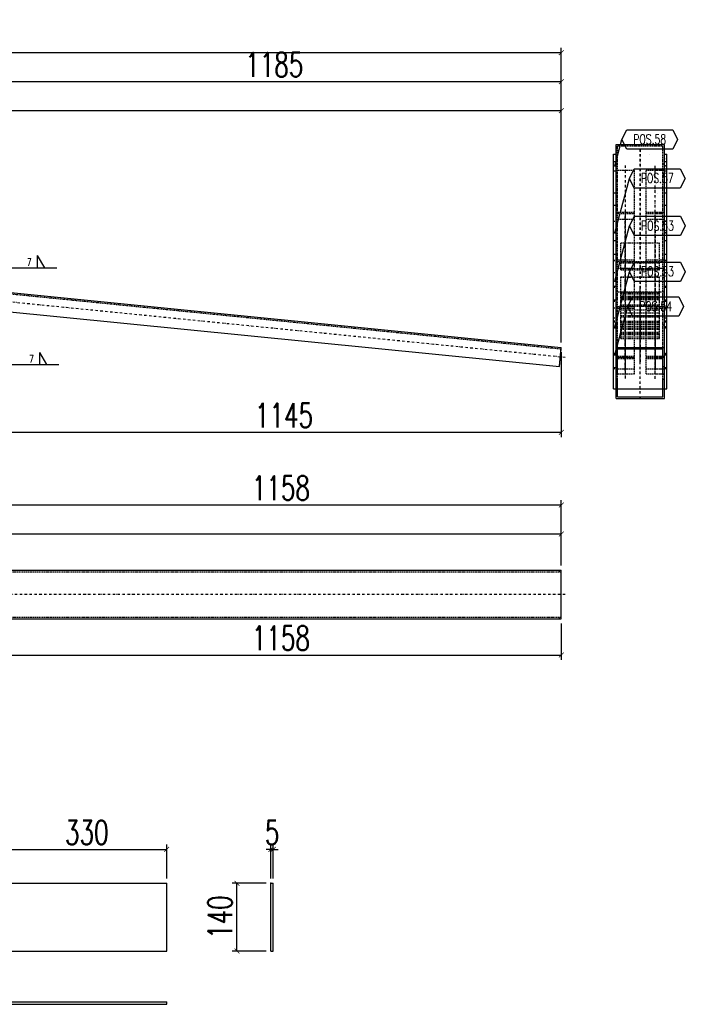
# Model space of a CAD drawing. Header units: feet. Extents: x -13577 to 173285, y -65833 to 34873.
# Tile 110 of 127: x 102038 to 103412, y -56100 to -54066. Entities that reach past the tile are written whole.
import ezdxf
from ezdxf.enums import TextEntityAlignment as Align

# ---------------------------------------------------------------- set-up
doc = ezdxf.new("R2010")
doc.units = ezdxf.units.FT
doc.header["$LTSCALE"] = 10
doc.header["$MEASUREMENT"] = 0
doc.linetypes.add('DASHDOT', pattern=[1, 0.5, -0.25, 0, -0.25])
doc.linetypes.add('HIDDEN', pattern=[0.375, 0.25, -0.125])
doc.layers.get('0').update_dxf_attribs({"linetype": 'CONTINUOUS'})
doc.layers.get('Defpoints').update_dxf_attribs({"linetype": 'CONTINUOUS'})
for name, color, linetype in [('A', 2, 'DASHDOT'), ('FORIR', 4, 'CONTINUOUS'), ('G', 3, 'CONTINUOUS'), ('POS_BOX', 6, 'CONTINUOUS'), ('POS_DES', 2, 'CONTINUOUS'), ('POS_MAT', 2, 'CONTINUOUS'), ('POS_NOT', 2, 'CONTINUOUS'), ('TR', 6, 'HIDDEN'), ('TXT1', 7, 'CONTINUOUS')]:
    doc.layers.add(name, color=color, linetype=linetype)
doc.styles.add('1', font='romans.shx', dxfattribs={"width": 0.7, "height": 50})
doc.styles.add('POS', font='ROMANS', dxfattribs={"width": 0.7})
doc.dimstyles.get("Standard").update_dxf_attribs({"dimtxt": 50, "dimasz": 1, "dimexe": 1, "dimexo": 1, "dimgap": 1, "dimtad": 1, "dimdec": 0, "dimdsep": 46, "dimtxsty": '1', "dimblk": 'ARCHTICK', "dimcen": 3, "dimclrd": 1, "dimclre": 1, "dimclrt": 3, "dimadec": 0, "dimazin": 0, "dimtfac": 1, "dimtdec": 0, "dimtix": 1, "dimtmove": 0, "dimatfit": 3, "dimfxl": 0, "dimtolj": 1, "dimarcsym": 0})

# ---------------------------------------------------------------- blocks, each defined once
blk = doc.blocks.new('LINE_UNI_S_D')
blk.add_line((0, 0), (11, 0))
blk = doc.blocks.new('W01_UP_SIMPLE')
for q in [(8.46, 0), (6.96, 0)]:
    blk.add_line((6.96, 2.5), q)
at = {"style": '1', "width": 0.7}
blk.add_attdef('VAL2', text='', height=1.5, dxfattribs=at).set_placement((7, 3), align=Align.CENTER)
blk.add_attdef('VAL3', (9.47, 3), '', height=1.5, dxfattribs=at)
blk.add_attdef('VAL1', text='', height=1.5, dxfattribs=at).set_placement((5.78, 0.41), align=Align.RIGHT)
blk = doc.blocks.new('_ArchTick')
at = {"color": 0, "linetype": 'ByBlock', "const_width": 0.15}
blk.add_lwpolyline([(-0.5, -0.5), (0.5, 0.5)], dxfattribs=at)
blk = doc.blocks.new('*D464')
at = {"layer": 'Defpoints', "color": 0}
for p in [(103156, -54742.8), (102010.7, -54848.3), (103156, -54918.3)]:
    blk.add_point(p, dxfattribs=at)
at = {"layer": 'TXT1', "color": 1, "lineweight": -2, "transparency": 16777216}
for p, q in [((103156, -54752.8), (103156, -54928.3)), ((102010.7, -54858.3), (102010.7, -54928.3)), ((102010.7, -54918.3), (103156, -54918.3))]:
    blk.add_line(p, q, dxfattribs=at)
at = {"layer": 'TXT1', "color": 1, "lineweight": -2, "transparency": 16777216, "xscale": 10, "yscale": 10, "zscale": 10, "rotation": 180}
blk.add_blockref('_ArchTick', (102010.7, -54918.3), dxfattribs=at)
at = {"layer": 'TXT1', "color": 1, "lineweight": -2, "transparency": 16777216, "xscale": 10, "yscale": 10, "zscale": 10}
blk.add_blockref('_ArchTick', (103156, -54918.3), dxfattribs=at)
at = {"layer": 'TXT1', "color": 3, "transparency": 16777216, "insert": (102583.4, -54883.3), "char_height": 50, "attachment_point": 5, "style": '1'}
blk.add_mtext('\\A1;1145', dxfattribs=at)
blk = doc.blocks.new('*D467')
at = {"layer": 'Defpoints', "color": 0}
for p in [(103156, -54253.7), (103156, -54742.8), (98960.6, -54808.3)]:
    blk.add_point(p, dxfattribs=at)
at = {"layer": 'TXT1', "color": 1, "lineweight": -2, "transparency": 16777216}
for p, q in [((98960.6, -54798.3), (98960.6, -54243.7)), ((103156, -54732.8), (103156, -54243.7)), ((98960.6, -54253.7), (103156, -54253.7))]:
    blk.add_line(p, q, dxfattribs=at)
at = {"layer": 'TXT1', "color": 1, "lineweight": -2, "transparency": 16777216, "xscale": 10, "yscale": 10, "zscale": 10, "rotation": 180}
blk.add_blockref('_ArchTick', (98960.6, -54253.7), dxfattribs=at)
at = {"layer": 'TXT1', "color": 1, "lineweight": -2, "transparency": 16777216, "xscale": 10, "yscale": 10, "zscale": 10}
blk.add_blockref('_ArchTick', (103156, -54253.7), dxfattribs=at)
at = {"layer": 'TXT1', "color": 3, "transparency": 16777216, "insert": (101058.3, -54218.7), "char_height": 50, "attachment_point": 5, "style": '1'}
blk.add_mtext('\\A1;4195', dxfattribs=at)
blk = doc.blocks.new('*D515')
at = {"layer": 'Defpoints', "color": 0}
for p in [(103156, -54193.7), (101970.7, -54628.3), (103156, -54742.8)]:
    blk.add_point(p, dxfattribs=at)
at = {"layer": 'TXT1', "color": 1, "lineweight": -2, "transparency": 16777216}
for p, q in [((101970.7, -54618.3), (101970.7, -54183.7)), ((103156, -54732.8), (103156, -54183.7)), ((101970.7, -54193.7), (103156, -54193.7))]:
    blk.add_line(p, q, dxfattribs=at)
at = {"layer": 'TXT1', "color": 1, "lineweight": -2, "transparency": 16777216, "xscale": 10, "yscale": 10, "zscale": 10, "rotation": 180}
blk.add_blockref('_ArchTick', (101970.7, -54193.7), dxfattribs=at)
at = {"layer": 'TXT1', "color": 1, "lineweight": -2, "transparency": 16777216, "xscale": 10, "yscale": 10, "zscale": 10}
blk.add_blockref('_ArchTick', (103156, -54193.7), dxfattribs=at)
at = {"layer": 'TXT1', "color": 3, "transparency": 16777216, "insert": (102563.4, -54158.7), "char_height": 50, "attachment_point": 5, "style": '1'}
blk.add_mtext('\\A1;1185', dxfattribs=at)
blk = doc.blocks.new('*D516')
at = {"layer": 'Defpoints', "color": 0}
for p in [(103156, -54133.7), (94765.2, -54742.8), (103156, -54742.8)]:
    blk.add_point(p, dxfattribs=at)
at = {"layer": 'TXT1', "color": 1, "lineweight": -2, "transparency": 16777216}
for p, q in [((94765.2, -54732.8), (94765.2, -54123.7)), ((103156, -54732.8), (103156, -54123.7)), ((94765.2, -54133.7), (103156, -54133.7))]:
    blk.add_line(p, q, dxfattribs=at)
at = {"layer": 'TXT1', "color": 1, "lineweight": -2, "transparency": 16777216, "xscale": 10, "yscale": 10, "zscale": 10, "rotation": 180}
blk.add_blockref('_ArchTick', (94765.2, -54133.7), dxfattribs=at)
at = {"layer": 'TXT1', "color": 1, "lineweight": -2, "transparency": 16777216, "xscale": 10, "yscale": 10, "zscale": 10}
blk.add_blockref('_ArchTick', (103156, -54133.7), dxfattribs=at)
at = {"layer": 'TXT1', "color": 3, "transparency": 16777216, "insert": (98960.6, -54098.7), "char_height": 50, "attachment_point": 5, "style": '1'}
blk.add_mtext('\\A1;8391', dxfattribs=at)
blk = doc.blocks.new('P8_LAM')
blk.add_line((5.75, -3.08), (5.75, -3.08))
at = {"layer": 'POS_BOX'}
blk.add_lwpolyline([(11.5, 0), (10.5, -2), (1, -2), (0, 0), (1, 2), (10.5, 2)], close=True, dxfattribs=at)
at = {"style": 'POS', "width": 0.7}
blk.add_attdef('POS_PEZ', text='', height=2, dxfattribs=at).set_placement((5.75, -0.95), align=Align.CENTER)
at = {"style": 'POS', "width": 0.7, "flags": 1}
for tag, p in [('QTA_PEZ', (1, -3.69)), ('MAR_PEZ', (1, -3.15)), ('PUN_LIS', (1, -4.3)), ('SUN_LIS', (1, -4.84)), ('COD_PEZ', (1, -5.95)), ('MCL_PEZ', (1, -5.41)), ('DIM_PRO', (1, -6.59))]:
    blk.add_attdef(tag, p, '', height=0.35, dxfattribs=at)
at = {"layer": 'POS_DES', "style": 'POS', "width": 0.7, "flags": 1}
for tag, p in [('LAR_PRO', (3.4, -4.12)), ('SPE_PRO', (3.38, -4.66)), ('LUN_PRO', (3.37, -5.17))]:
    blk.add_attdef(tag, p, '', height=0.35, dxfattribs=at)
at = {"layer": 'POS_MAT', "style": 'POS', "width": 0.7, "flags": 1}
blk.add_attdef('MAT_PRO', text='', height=0.35, dxfattribs=at).set_placement((4.3, -3.18), align=Align.CENTER)
at = {"layer": 'POS_NOT', "style": 'POS', "width": 0.7, "flags": 1}
blk.add_attdef('NOT_PEZ', (3.41, -3.62), '', height=0.35, dxfattribs=at)
blk = doc.blocks.new('3D_INFOPOS')
blk.add_point((0, 0))
at = {"layer": 'FORIR', "flags": 1}
for tag, p in [('POS_PEZ', (7.6, -4.3)), ('MAT_PRO', (7.6, -11.9))]:
    blk.add_attdef(tag, p, '', height=5.26, dxfattribs=at)
blk = doc.blocks.new('3D_INFOM')
blk.add_point((0, 0))
at = {"layer": 'FORIR', "flags": 1}
for tag, p in [('MARK', (7.55, -4.31)), ('NUM_DIS', (7.55, -11.68)), ('NOT_PEZ', (45.73, -11.68)), ('QTA_PEZ', (7.55, -18.55)), ('TIP_PEZ', (45.73, -18.55)), ('TRA_PEZ', (7.55, -26.33)), ('COS_PEZ', (45.73, -26.33)), ('DES_PEZ', (7.55, -33.75))]:
    blk.add_attdef(tag, p, '', height=5, dxfattribs=at)
blk = doc.blocks.new('3D2D_INFOWELD')
blk.add_point((0, 0))
at = {"layer": 'FORIR', "flags": 1}
blk.add_attdef('DATA', (7.6, -4.3), '', height=5.26, dxfattribs=at)
blk = doc.blocks.new('*D543')
at = {"layer": 'Defpoints', "color": 0}
for p in [(103156, -55303.3), (101997.9, -55308.3), (103156, -55378.3)]:
    blk.add_point(p, dxfattribs=at)
at = {"layer": 'TXT1', "color": 1, "lineweight": -2, "transparency": 16777216}
for p, q in [((101997.9, -55318.3), (101997.9, -55388.3)), ((103156, -55313.3), (103156, -55388.3)), ((101997.9, -55378.3), (103156, -55378.3))]:
    blk.add_line(p, q, dxfattribs=at)
at = {"layer": 'TXT1', "color": 1, "lineweight": -2, "transparency": 16777216, "xscale": 10, "yscale": 10, "zscale": 10, "rotation": 180}
blk.add_blockref('_ArchTick', (101997.9, -55378.3), dxfattribs=at)
at = {"layer": 'TXT1', "color": 1, "lineweight": -2, "transparency": 16777216, "xscale": 10, "yscale": 10, "zscale": 10}
blk.add_blockref('_ArchTick', (103156, -55378.3), dxfattribs=at)
at = {"layer": 'TXT1', "color": 3, "transparency": 16777216, "insert": (102577, -55343.3), "char_height": 50, "attachment_point": 5, "style": '1'}
blk.add_mtext('\\A1;1158', dxfattribs=at)
blk = doc.blocks.new('*D546')
at = {"layer": 'Defpoints', "color": 0}
for p in [(103156, -55128.3), (98960.6, -55203.3), (103156, -55203.3)]:
    blk.add_point(p, dxfattribs=at)
at = {"layer": 'TXT1', "color": 1, "lineweight": -2, "transparency": 16777216}
for p, q in [((98960.6, -55193.3), (98960.6, -55118.3)), ((103156, -55193.3), (103156, -55118.3)), ((98960.6, -55128.3), (103156, -55128.3))]:
    blk.add_line(p, q, dxfattribs=at)
at = {"layer": 'TXT1', "color": 1, "lineweight": -2, "transparency": 16777216, "xscale": 10, "yscale": 10, "zscale": 10, "rotation": 180}
blk.add_blockref('_ArchTick', (98960.6, -55128.3), dxfattribs=at)
at = {"layer": 'TXT1', "color": 1, "lineweight": -2, "transparency": 16777216, "xscale": 10, "yscale": 10, "zscale": 10}
blk.add_blockref('_ArchTick', (103156, -55128.3), dxfattribs=at)
at = {"layer": 'TXT1', "color": 3, "transparency": 16777216, "insert": (101058.3, -55093.3), "char_height": 50, "attachment_point": 5, "style": '1'}
blk.add_mtext('\\A1;4195', dxfattribs=at)
blk = doc.blocks.new('*D571')
at = {"layer": 'Defpoints', "color": 0}
for p in [(103156, -55068.3), (101997.9, -55198.3), (103156, -55203.3)]:
    blk.add_point(p, dxfattribs=at)
at = {"layer": 'TXT1', "color": 1, "lineweight": -2, "transparency": 16777216}
for p, q in [((101997.9, -55188.3), (101997.9, -55058.3)), ((103156, -55193.3), (103156, -55058.3)), ((101997.9, -55068.3), (103156, -55068.3))]:
    blk.add_line(p, q, dxfattribs=at)
at = {"layer": 'TXT1', "color": 1, "lineweight": -2, "transparency": 16777216, "xscale": 10, "yscale": 10, "zscale": 10, "rotation": 180}
blk.add_blockref('_ArchTick', (101997.9, -55068.3), dxfattribs=at)
at = {"layer": 'TXT1', "color": 1, "lineweight": -2, "transparency": 16777216, "xscale": 10, "yscale": 10, "zscale": 10}
blk.add_blockref('_ArchTick', (103156, -55068.3), dxfattribs=at)
at = {"layer": 'TXT1', "color": 3, "transparency": 16777216, "insert": (102577, -55033.3), "char_height": 50, "attachment_point": 5, "style": '1'}
blk.add_mtext('\\A1;1158', dxfattribs=at)
blk = doc.blocks.new('*D1275')
at = {"layer": 'Defpoints', "color": 0}
for p in [(102341.4, -55779.9), (102011.4, -55849.9), (102341.4, -55849.9)]:
    blk.add_point(p, dxfattribs=at)
at = {"layer": 'TXT1', "color": 1, "lineweight": -2, "transparency": 16777216}
for p, q in [((102011.4, -55839.9), (102011.4, -55769.9)), ((102341.4, -55839.9), (102341.4, -55769.9)), ((102011.4, -55779.9), (102341.4, -55779.9))]:
    blk.add_line(p, q, dxfattribs=at)
at = {"layer": 'TXT1', "color": 1, "lineweight": -2, "transparency": 16777216, "xscale": 10, "yscale": 10, "zscale": 10, "rotation": 180}
blk.add_blockref('_ArchTick', (102011.4, -55779.9), dxfattribs=at)
at = {"layer": 'TXT1', "color": 1, "lineweight": -2, "transparency": 16777216, "xscale": 10, "yscale": 10, "zscale": 10}
blk.add_blockref('_ArchTick', (102341.4, -55779.9), dxfattribs=at)
at = {"layer": 'TXT1', "color": 3, "transparency": 16777216, "insert": (102176.4, -55744.9), "char_height": 50, "attachment_point": 5, "style": '1'}
blk.add_mtext('\\A1;330', dxfattribs=at)
blk = doc.blocks.new('*D1277')
at = {"layer": 'Defpoints', "color": 0}
for p in [(102561.4, -55779.9), (102556.4, -55849.9), (102561.4, -55849.9)]:
    blk.add_point(p, dxfattribs=at)
at = {"layer": 'TXT1', "color": 1, "lineweight": -2, "transparency": 16777216}
for p, q in [((102556.4, -55839.9), (102556.4, -55769.9)), ((102561.4, -55839.9), (102561.4, -55769.9)), ((102556.4, -55779.9), (102546.4, -55779.9)), ((102556.4, -55779.9), (102561.4, -55779.9)), ((102561.4, -55779.9), (102571.4, -55779.9))]:
    blk.add_line(p, q, dxfattribs=at)
at = {"layer": 'TXT1', "color": 1, "lineweight": -2, "transparency": 16777216, "xscale": 10, "yscale": 10, "zscale": 10}
blk.add_blockref('_ArchTick', (102556.4, -55779.9), dxfattribs=at)
at = {"layer": 'TXT1', "color": 1, "lineweight": -2, "transparency": 16777216, "xscale": 10, "yscale": 10, "zscale": 10, "rotation": 180}
blk.add_blockref('_ArchTick', (102561.4, -55779.9), dxfattribs=at)
at = {"layer": 'TXT1', "color": 3, "transparency": 16777216, "insert": (102558.9, -55744.9), "char_height": 50, "attachment_point": 5, "style": '1'}
blk.add_mtext('\\A1;5', dxfattribs=at)
blk = doc.blocks.new('*D1278')
at = {"layer": 'Defpoints', "color": 0}
for p in [(102486.4, -55849.9), (102556.4, -55849.9), (102556.4, -55989.9)]:
    blk.add_point(p, dxfattribs=at)
at = {"layer": 'TXT1', "color": 1, "lineweight": -2, "transparency": 16777216}
for p, q in [((102546.4, -55849.9), (102476.4, -55849.9)), ((102486.4, -55989.9), (102486.4, -55849.9)), ((102546.4, -55989.9), (102476.4, -55989.9))]:
    blk.add_line(p, q, dxfattribs=at)
at = {"layer": 'TXT1', "color": 1, "lineweight": -2, "transparency": 16777216, "xscale": 10, "yscale": 10, "zscale": 10}
for p, rotation in [((102486.4, -55849.9), 90), ((102486.4, -55989.9), 270)]:
    blk.add_blockref('_ArchTick', p, dxfattribs=dict(at, rotation=rotation))
at = {"layer": 'TXT1', "color": 3, "transparency": 16777216, "insert": (102451.4, -55919.9), "char_height": 50, "attachment_point": 5, "rotation": 90, "style": '1'}
blk.add_mtext('\\A1;140', dxfattribs=at)

msp = doc.modelspace()

# ---------------------------------------------------------------- linework, layer by layer
at = {"layer": 'A'}
for p, q in [((103164, -54763.7), (98952.7, -54342.6)), ((103319, -54772.7), (103319, -54333.6)), ((103319, -54333.6), (103319, -54772.7)), ((103288, -54366.9), (103288, -54796.9)), ((103350, -54796.9), (103350, -54366.9)), ((103288, -54467.7), (103288, -54807.7)), ((103288, -54467.7), (103288, -54807.7)), ((103288, -54470.9), (103288, -54790.4)), ((103288, -54790.4), (103288, -54470.9)), ((103350, -54807.7), (103350, -54467.7)), ((103350, -54807.7), (103350, -54467.7)), ((103350, -54470.9), (103350, -54790.4)), ((103350, -54790.4), (103350, -54470.9)), ((103288, -54569.5), (103288, -54807.5)), ((103288, -54569.5), (103288, -54807.5)), ((103288, -54570.3), (103288, -54789.7)), ((103288, -54789.7), (103288, -54570.3)), ((103350, -54807.5), (103350, -54569.5)), ((103350, -54807.5), (103350, -54569.5)), ((103350, -54789.7), (103350, -54570.3)), ((103350, -54570.3), (103350, -54789.7)), ((103319, -54838.3), (103319, -54618.3)), ((103319, -54838.3), (103319, -54618.3)), ((103288, -54789.5), (103288, -54667.2)), ((103288, -54667.2), (103288, -54789.5)), ((103350, -54667.2), (103350, -54789.5)), ((103350, -54789.5), (103350, -54667.2)), ((103164, -55253.3), (98952.6, -55253.3))]:
    msp.add_line(p, q, dxfattribs=at)
for p in [(103279, -54688.4), (102556.4, -55849.9)]:
    msp.add_point(p, dxfattribs=at)
at = {"layer": 'G'}
for p, q in [((98964.6, -54323.7), (103156, -54742.8)), ((103269, -54323.7), (103369, -54323.7)), ((103269, -54848.3), (103269, -54323.7)), ((103369, -54848.3), (103369, -54323.7)), ((103264, -54343.4), (103269, -54343.4)), ((103264, -54828.3), (103264, -54343.4)), ((103369, -54343.4), (103374, -54343.4)), ((103374, -54828.3), (103374, -54343.4)), ((103264, -54358.5), (103269, -54358.5)), ((103369, -54358.5), (103374, -54358.5)), ((103264, -54378.4), (103269, -54378.4)), ((103369, -54378.4), (103374, -54378.4)), ((103264, -54423.7), (103269, -54423.7)), ((103369, -54423.7), (103374, -54423.7)), ((103264, -54449.1), (103269, -54449.1)), ((103369, -54449.1), (103374, -54449.1)), ((103264, -54522), (103269, -54522)), ((103369, -54522), (103374, -54522)), ((103264, -54550.4), (103269, -54550.4)), ((103369, -54550.4), (103374, -54550.4)), ((103264, -54616.5), (103269, -54616.5)), ((103369, -54616.5), (103374, -54616.5)), ((103264, -54644.9), (103269, -54644.9)), ((103369, -54644.9), (103374, -54644.9)), ((101995.9, -54667), (103152, -54782.6)), ((103152, -54782.6), (103156, -54742.8)), ((103269, -54742.8), (103369, -54742.8)), ((103272, -54782.6), (103272, -54745.8)), ((103272, -54745.8), (103365.9, -54745.8)), ((103365.9, -54782.6), (103365.9, -54745.8)), ((103264, -54784.2), (103269, -54784.2)), ((103269, -54782.6), (103272, -54782.6)), ((103365.9, -54782.6), (103369, -54782.6)), ((103369, -54784.2), (103374, -54784.2)), ((103269, -54808.3), (103272, -54808.3)), ((103272, -54845.3), (103272, -54808.3)), ((103365.9, -54845.3), (103365.9, -54808.3)), ((103365.9, -54808.3), (103369, -54808.3)), ((103264, -54828.3), (103269, -54828.3)), ((103272, -54828.3), (103365.9, -54828.3)), ((103369, -54828.3), (103374, -54828.3)), ((103269, -54848.3), (103369, -54848.3)), ((103272, -54845.3), (103365.9, -54845.3)), ((94765.2, -55203.3), (103156, -55203.3)), ((103156, -55303.3), (103156, -55203.3)), ((94765.2, -55303.3), (103156, -55303.3)), ((102011.4, -55849.9), (102341.4, -55849.9)), ((102341.4, -55989.9), (102341.4, -55849.9)), ((102556.4, -55849.9), (102561.4, -55849.9)), ((102556.4, -55989.9), (102556.4, -55849.9)), ((102561.4, -55989.9), (102561.4, -55849.9)), ((102011.4, -55989.9), (102341.4, -55989.9)), ((102556.4, -55989.9), (102561.4, -55989.9)), ((102011.4, -56094.9), (102341.4, -56094.9)), ((102341.4, -56099.9), (102341.4, -56094.9)), ((102011.4, -56099.9), (102341.4, -56099.9))]:
    msp.add_line(p, q, dxfattribs=at)
for p in [(103279, -54688.4), (102556.4, -55849.9)]:
    msp.add_point(p, dxfattribs=at)
at = {"layer": 'TR'}
for p, q in [((98964.3, -54326.7), (103155.7, -54745.8)), ((103272, -54326.7), (103365.9, -54326.7)), ((103272, -54745.8), (103272, -54326.7)), ((103365.9, -54745.8), (103365.9, -54326.7)), ((103264, -54358.5), (103264, -54358.5)), ((103269, -54363.5), (103272, -54363.5)), ((103365.9, -54363.5), (103369, -54363.5)), ((103369, -54358.5), (103369, -54358.5)), ((103269, -54376.9), (103307, -54376.9)), ((103269, -54378.4), (103269, -54378.4)), ((103272.2, -54798.2), (103272.2, -54376.9)), ((103307, -54797.7), (103307, -54376.9)), ((103331, -54376.9), (103369, -54376.9)), ((103331, -54797.7), (103331, -54376.9)), ((103365.8, -54798.2), (103365.8, -54376.9)), ((103374, -54378.4), (103374, -54378.4)), ((103264, -54423.3), (103269, -54423.3)), ((103369, -54423.3), (103374, -54423.3)), ((103264, -54448.7), (103269, -54448.7)), ((103369, -54448.7), (103374, -54448.7)), ((103269, -54463.3), (103307, -54463.3)), ((103272.2, -54466.2), (103307, -54466.2)), ((103331, -54463.3), (103369, -54463.3)), ((103331, -54466.2), (103365.8, -54466.2)), ((103264, -54481.9), (103269, -54481.9)), ((103269, -54477.7), (103307, -54477.7)), ((103331, -54477.7), (103369, -54477.7)), ((103369, -54481.9), (103374, -54481.9)), ((103269, -54498.6), (103272.2, -54498.6)), ((103365.8, -54498.6), (103369, -54498.6)), ((103264, -54522), (103264, -54522)), ((103279, -54526.9), (103359, -54526.9)), ((103279, -54582.7), (103279, -54526.9)), ((103359, -54582.7), (103359, -54526.9)), ((103369, -54522), (103369, -54522)), ((103264, -54550.4), (103264, -54550.4)), ((103369, -54550.4), (103369, -54550.4)), ((103264, -54562.7), (103269, -54562.7)), ((103264, -54563), (103269, -54563)), ((103269, -54562.1), (103307, -54562.1)), ((103272.2, -54565.2), (103365.8, -54565.2)), ((103279, -54566.9), (103359, -54566.9)), ((103279, -54568), (103359, -54568)), ((103331, -54562.1), (103369, -54562.1)), ((103369, -54562.7), (103374, -54562.7)), ((103369, -54563), (103374, -54563)), ((103264, -54588), (103269, -54588)), ((103264, -54588.4), (103269, -54588.4)), ((103269, -54579.5), (103307, -54579.5)), ((103279, -54580), (103359, -54580)), ((103279, -54582.7), (103359, -54582.7)), ((103331, -54579.5), (103369, -54579.5)), ((103369, -54588), (103374, -54588)), ((103369, -54588.4), (103374, -54588.4)), ((103269, -54598.5), (103272.2, -54598.5)), ((103279, -54711.5), (103279, -54596.9)), ((103279, -54596.9), (103359, -54596.9)), ((103279, -54597.7), (103359, -54597.7)), ((103359, -54711.5), (103359, -54596.9)), ((103365.8, -54598.5), (103369, -54598.5)), ((103264, -54618.7), (103269, -54618.7)), ((103269, -54628.3), (103369, -54628.3)), ((103279, -54629.5), (103359, -54629.5)), ((103279, -54632.4), (103359, -54632.4)), ((103369, -54618.7), (103374, -54618.7)), ((103264, -54647.1), (103269, -54647.1)), ((103279, -54636.9), (103359, -54636.9)), ((103279, -54637.7), (103359, -54637.7)), ((103279, -54640.4), (103359, -54640.4)), ((103279, -54640.9), (103359, -54640.9)), ((103279, -54643.2), (103359, -54643.2)), ((103279, -54643.7), (103359, -54643.7)), ((103279, -54655.2), (103359, -54655.2)), ((103369, -54647.1), (103374, -54647.1)), ((103264, -54661.3), (103269, -54661.3)), ((103269, -54658.6), (103307, -54658.6)), ((103272.2, -54661.7), (103307, -54661.7)), ((103279, -54658), (103359, -54658)), ((103279, -54665.5), (103359, -54665.5)), ((103279, -54671.5), (103359, -54671.5)), ((103331, -54658.6), (103369, -54658.6)), ((103331, -54661.7), (103365.8, -54661.7)), ((103369, -54661.3), (103374, -54661.3)), ((103264, -54681.9), (103269, -54681.9)), ((103264, -54688.3), (103269, -54688.3)), ((103264, -54689.7), (103269, -54689.7)), ((103269, -54695.9), (103272.2, -54695.9)), ((103279, -54677), (103359, -54677)), ((103279, -54677.7), (103359, -54677.7)), ((103279, -54679.9), (103359, -54679.9)), ((103279, -54688.4), (103359, -54688.4)), ((103279, -54691.2), (103359, -54691.2)), ((103279, -54692.3), (103359, -54692.3)), ((103279, -54695.3), (103359, -54695.3)), ((103365.8, -54695.9), (103369, -54695.9)), ((103369, -54681.9), (103374, -54681.9)), ((103369, -54688.3), (103374, -54688.3)), ((103369, -54689.7), (103374, -54689.7)), ((103279, -54700), (103359, -54700)), ((103279, -54703), (103359, -54703)), ((103279, -54705.5), (103359, -54705.5)), ((103279, -54711.5), (103359, -54711.5)), ((103279, -54713.5), (103359, -54713.5)), ((103279, -54724.2), (103279, -54713.5)), ((103359, -54724.2), (103359, -54713.5)), ((103279, -54716.5), (103359, -54716.5)), ((103279, -54721.3), (103359, -54721.3)), ((103279, -54724.2), (103359, -54724.2)), ((103152, -54782.6), (103155.7, -54745.8)), ((103264, -54755.8), (103269, -54755.8)), ((103369, -54755.8), (103374, -54755.8)), ((103264, -54758), (103269, -54758)), ((103269, -54760.9), (103307, -54760.9)), ((103269, -54761.5), (103307, -54761.5)), ((103269, -54762.7), (103307, -54762.7)), ((103272.2, -54764), (103307, -54764)), ((103272.2, -54764.6), (103307, -54764.6)), ((103272.2, -54765.7), (103307, -54765.7)), ((103331, -54760.9), (103369, -54760.9)), ((103331, -54761.5), (103369, -54761.5)), ((103331, -54762.7), (103369, -54762.7)), ((103331, -54764), (103365.8, -54764)), ((103331, -54764.6), (103365.8, -54764.6)), ((103331, -54765.7), (103365.8, -54765.7)), ((103369, -54758), (103374, -54758)), ((103264, -54786.4), (103269, -54786.4)), ((103269, -54786.9), (103307, -54786.9)), ((103269, -54797.5), (103307, -54797.5)), ((103272, -54808.3), (103272, -54782.6)), ((103331, -54786.9), (103369, -54786.9)), ((103331, -54797.5), (103369, -54797.5)), ((103365.9, -54808.3), (103365.9, -54782.6)), ((103369, -54786.4), (103374, -54786.4)), ((103269, -54797.7), (103307, -54797.7)), ((103269, -54797.9), (103272.2, -54797.9)), ((103269, -54798), (103272.2, -54798)), ((103269, -54798.2), (103272.2, -54798.2)), ((103331, -54797.7), (103369, -54797.7)), ((103365.8, -54797.9), (103369, -54797.9)), ((103365.8, -54798), (103369, -54798)), ((103365.8, -54798.2), (103369, -54798.2)), ((103264, -54828.3), (103264, -54828.3)), ((103269, -54828.3), (103272, -54828.3)), ((103365.9, -54828.3), (103369, -54828.3)), ((103374, -54828.3), (103374, -54828.3)), ((103152, -55206.4), (103152, -55203.3)), ((98964.3, -55206.4), (103155.7, -55206.4)), ((103155.7, -55300.3), (103155.7, -55206.4)), ((98964.3, -55300.3), (103155.7, -55300.3)), ((103152, -55303.3), (103152, -55300.3))]:
    msp.add_line(p, q, dxfattribs=at)
for p in [(103279, -54688.4), (102556.4, -55849.9)]:
    msp.add_point(p, dxfattribs=at)

# ---------------------------------------------------------------- block references
at = {"xscale": 10, "yscale": 10, "zscale": 10}
for name, p, values in [('P8_LAM', (103281, -54313.4), {'POS_PEZ': 'POS.58'}), ('P8_LAM', (103296.6, -54393.7), {'POS_PEZ': 'POS.57'}), ('P8_LAM', (103297, -54492), {'POS_PEZ': 'POS.53'}), ('W01_UP_SIMPLE', (102004.4, -54578.3), {'VAL1': '7'}), ('P8_LAM', (103297, -54586.5), {'POS_PEZ': 'POS.53'}), ('P8_LAM', (103293.3, -54658.3), {'POS_PEZ': 'POS.54'}), ('W01_UP_SIMPLE', (102008.9, -54778.3), {'VAL1': '7'})]:
    msp.add_blockref(name, p, dxfattribs=at).add_auto_attribs(values)
for name, p in [('3D_INFOPOS', (103266.5, -54367.5)), ('3D2D_INFOWELD', (103369, -54353.5)), ('3D_INFOPOS', (103371.5, -54367.5)), ('3D_INFOPOS', (103266.5, -54505.7)), ('3D_INFOPOS', (103266.5, -54506.1)), ('3D_INFOPOS', (103371.5, -54505.7)), ('3D_INFOPOS', (103371.5, -54506.1)), ('3D_INFOPOS', (103319, -54534.7)), ('3D_INFOPOS', (103319, -54534.7)), ('3D_INFOPOS', (103319, -54546.9)), ('3D_INFOPOS', (103288, -54581.9)), ('3D_INFOPOS', (103319, -54574)), ('3D_INFOPOS', (103319, -54574)), ('3D_INFOPOS', (103350, -54581.9)), ('3D_INFOPOS', (103266.5, -54605.9)), ('3D_INFOPOS', (103266.5, -54605.9)), ('3D_INFOPOS', (103288, -54614.5)), ('3D_INFOPOS', (103288, -54614.5)), ('3D_INFOPOS', (103350, -54614.5)), ('3D_INFOPOS', (103350, -54614.5)), ('3D_INFOPOS', (103371.5, -54605.9)), ('3D_INFOPOS', (103371.5, -54605.9)), ('3D_INFOPOS', (103319, -54616.9)), ('3D_INFOPOS', (103319, -54617.7)), ('3D_INFOPOS', (103319, -54617.7)), ('3D_INFOPOS', (103288, -54637.7)), ('3D_INFOPOS', (103288, -54637.7)), ('3D_INFOPOS', (103319, -54636.6)), ('3D_INFOPOS', (103319, -54636.6)), ('3D_INFOPOS', (103319, -54649.2)), ('3D_INFOPOS', (103319, -54649.2)), ('3D_INFOPOS', (103350, -54637.7)), ('3D_INFOPOS', (103350, -54637.7)), ('3D_INFOPOS', (103288, -54663.3)), ('3D_INFOPOS', (103288, -54663.3)), ('3D_INFOPOS', (103319, -54657.7)), ('3D_INFOPOS', (103319, -54657.7)), ('3D_INFOPOS', (103350, -54663.3)), ('3D_INFOPOS', (103350, -54663.3)), ('3D_INFOPOS', (103288, -54688.5)), ('3D_INFOPOS', (103288, -54688.5)), ('3D_INFOPOS', (103319, -54684.1)), ('3D_INFOPOS', (103319, -54684.1)), ('3D_INFOPOS', (103319, -54685.5)), ('3D_INFOPOS', (103319, -54685.5)), ('3D_INFOPOS', (103319, -54691.5)), ('3D_INFOPOS', (103319, -54691.5)), ('3D_INFOPOS', (103350, -54688.5)), ('3D_INFOPOS', (103350, -54688.5)), ('3D_INFOPOS', (103266.5, -54700.4)), ('3D_INFOPOS', (103266.5, -54702.6)), ('3D_INFOPOS', (103288, -54711.3)), ('3D_INFOPOS', (103288, -54711.3)), ('3D_INFOPOS', (103319, -54697.6)), ('3D_INFOPOS', (103319, -54697.6)), ('3D_INFOPOS', (103350, -54711.3)), ('3D_INFOPOS', (103350, -54711.3)), ('3D_INFOPOS', (103371.5, -54700.4)), ('3D_INFOPOS', (103371.5, -54702.6)), ('3D_INFOPOS', (103319, -54718.9)), ('3D_INFOPOS', (103319, -54718.9)), ('3D_INFOPOS', (103319, -54728.3)), ('3D_INFOPOS', (103319, -54728.3)), ('3D_INFOPOS', (103266.5, -54755.1)), ('3D_INFOPOS', (103371.5, -54755.1)), ('3D_INFOPOS', (103266.5, -54758.3)), ('3D_INFOPOS', (103266.5, -54758.3)), ('3D_INFOPOS', (103266.5, -54758.3)), ('3D_INFOPOS', (103266.5, -54758.3)), ('3D_INFOPOS', (103371.5, -54758.3)), ('3D_INFOPOS', (103371.5, -54758.3)), ('3D_INFOPOS', (103371.5, -54758.3)), ('3D_INFOPOS', (103371.5, -54758.3)), ('3D_INFOPOS', (103319, -54846.8)), ('3D_INFOPOS', (103319, -54846.8))]:
    msp.add_blockref(name, p)
for name, p in [('LINE_UNI_S_D', (102004.4, -54578.3)), ('LINE_UNI_S_D', (102008.9, -54778.3)), ('3D_INFOM', (103319, -54846.8))]:
    msp.add_blockref(name, p, dxfattribs=at)

# ---------------------------------------------------------------- dimensions: what is measured, and where the dimension line sits
at = {"layer": 'TXT1'}
for base, p1, p2, picture, middle in [((103156, -54133.7), (94765.2, -54742.8), (103156, -54742.8), '*D516', (98960.6, -54098.7)), ((103156, -54193.7), (101970.7, -54628.3), (103156, -54742.8), '*D515', (102563.4, -54158.7)), ((103156, -54253.7), (98960.6, -54808.3), (103156, -54742.8), '*D467', (101058.3, -54218.7)), ((103156, -54918.3), (102010.7, -54848.3), (103156, -54742.8), '*D464', (102583.4, -54883.3)), ((103156, -55068.3), (101997.9, -55198.3), (103156, -55203.3), '*D571', (102577, -55033.3)), ((103156, -55128.3), (98960.6, -55203.3), (103156, -55203.3), '*D546', (101058.3, -55093.3)), ((103156, -55378.3), (101997.9, -55308.3), (103156, -55303.3), '*D543', (102577, -55343.3)), ((102341.4, -55779.9), (102011.4, -55849.9), (102341.4, -55849.9), '*D1275', (102176.4, -55744.9)), ((102561.4, -55779.9), (102556.4, -55849.9), (102561.4, -55849.9), '*D1277', (102558.9, -55744.9))]:
    dim = msp.add_linear_dim(base=base, p1=p1, p2=p2, dimstyle='Standard', override={"dimscale": 10}, dxfattribs=at)
    dim.commit()
    dim.dimension.update_dxf_attribs({"geometry": picture, "text_midpoint": middle})
dim = msp.add_linear_dim(base=(102486.4, -55849.9), p1=(102556.4, -55989.9), p2=(102556.4, -55849.9), angle=90, dimstyle='Standard', override={"dimscale": 10}, dxfattribs=at)
dim.commit()
dim.dimension.update_dxf_attribs({"geometry": '*D1278', "text_midpoint": (102451.4, -55919.9)})

# ---------------------------------------------------------------- leaders
for points in [[(103266.5, -54367.5), (103281, -54313.4)], [(103266.5, -54506.1), (103296.6, -54393.7)], [(103266.5, -54605.9), (103297, -54492)], [(103266.5, -54700.4), (103297, -54586.5)], [(103266.5, -54758.3), (103293.3, -54658.3)]]:
    msp.add_leader(points, dimstyle='Standard', override={"dimscale": 10})

doc.saveas('drawing.dxf')
